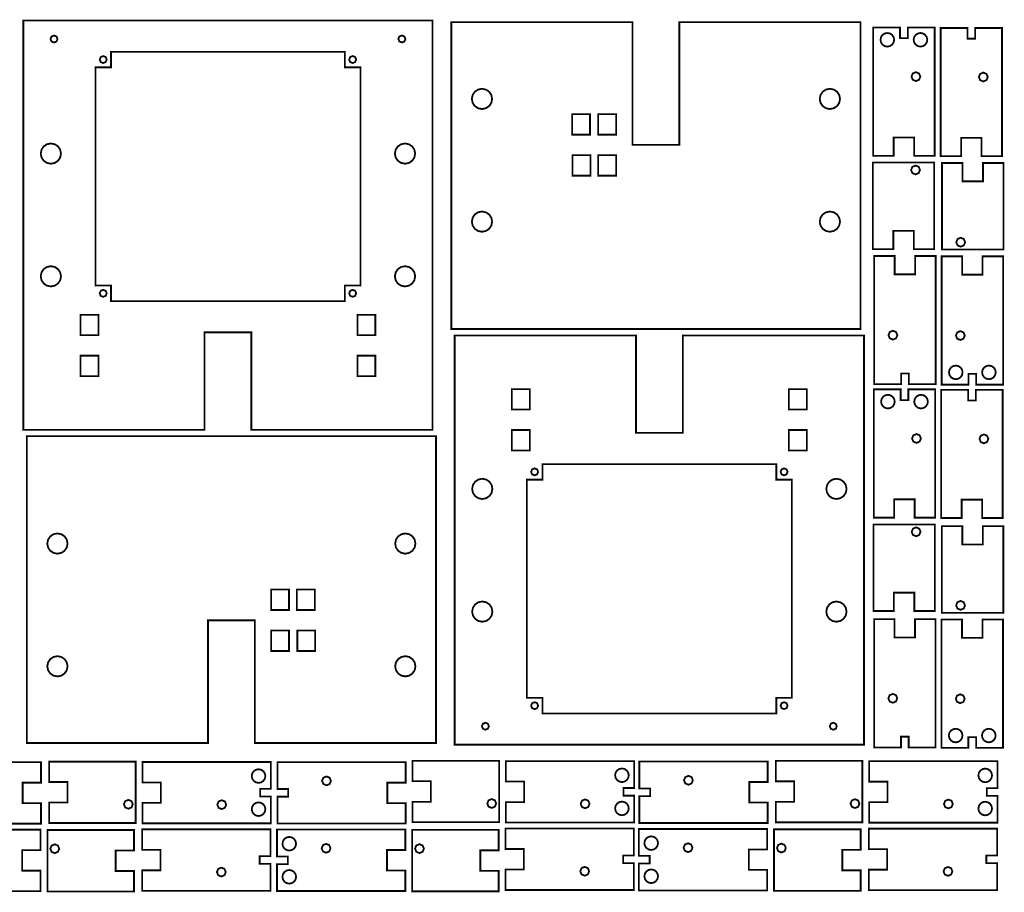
# Model space of a CAD drawing. Extents: x 0.1 to 11.8, y 9.3 to 14.9.
# Tile 2 of 2: x 5.5 to 11.8, y 9.3 to 14.9. Entities that reach past the tile are written whole.
import ezdxf

# ---------------------------------------------------------------- set-up
doc = ezdxf.new("R2010")
doc.units = 0
doc.layers.get('0').update_dxf_attribs({"linetype": 'CONTINUOUS'})

msp = doc.modelspace()

# ---------------------------------------------------------------- linework, layer by layer
at = {"color": 0, "const_width": 0.0115}
for points in [[(5.54308, 12.2616), (5.54308, 14.8865), (8.16808, 14.8865), (8.16808, 12.2616), (7.00558, 12.2616), (7.00558, 12.8866), (6.85558, 12.8866), (6.70557, 12.8866), (6.70557, 12.2616), (5.54308, 12.2616)], [(10.9131, 14.8761), (10.9131, 12.9077), (8.28808, 12.9077), (8.28808, 14.8761), (9.45057, 14.8761), (9.45057, 14.0888), (9.60058, 14.0888), (9.7506, 14.0888), (9.7506, 14.8761), (10.9131, 14.8761)], [(10.994, 14.019), (11.1253, 14.019), (11.1253, 14.1365), (11.2566, 14.1365), (11.2566, 14.019), (11.3879, 14.019), (11.3879, 14.5742), (11.3879, 14.8419), (11.2156, 14.8419), (11.2156, 14.7731), (11.1663, 14.7731), (11.1663, 14.8419), (10.994, 14.8419), (10.994, 14.5742), (10.994, 14.019)], [(11.4265, 14.0164), (11.5578, 14.0164), (11.5578, 14.1339), (11.6891, 14.1339), (11.6891, 14.0164), (11.8204, 14.0164), (11.8204, 14.5717), (11.8204, 14.8393), (11.6481, 14.8393), (11.6481, 14.7704), (11.5988, 14.7704), (11.5988, 14.8393), (11.4265, 14.8393), (11.4265, 14.5717), (11.4265, 14.0164)], [(5.76243, 14.7685), (5.75581, 14.7844), (5.7399, 14.791), (5.72401, 14.7844), (5.71744, 14.7685), (5.72401, 14.7525), (5.7399, 14.746), (5.75581, 14.7525), (5.76243, 14.7685), (5.76243, 14.7685)], [(7.99371, 14.7685), (7.98708, 14.7844), (7.97125, 14.791), (7.95529, 14.7844), (7.94874, 14.7685), (7.95529, 14.7525), (7.97125, 14.746), (7.98708, 14.7525), (7.99371, 14.7685), (7.99371, 14.7685)], [(11.1284, 14.7632), (11.1249, 14.7803), (11.1156, 14.7942), (11.1017, 14.8036), (11.0847, 14.8069), (11.0676, 14.8036), (11.0537, 14.7942), (11.0443, 14.7803), (11.0409, 14.7632), (11.0443, 14.7462), (11.0537, 14.7324), (11.0676, 14.7229), (11.0847, 14.7194), (11.1017, 14.7229), (11.1156, 14.7324), (11.1249, 14.7462), (11.1284, 14.7632), (11.1284, 14.7632)], [(11.3409, 14.7632), (11.3375, 14.7803), (11.3281, 14.7942), (11.3142, 14.8036), (11.2972, 14.8069), (11.2801, 14.8036), (11.2662, 14.7942), (11.2568, 14.7803), (11.2534, 14.7632), (11.2568, 14.7462), (11.2662, 14.7324), (11.2801, 14.7229), (11.2972, 14.7194), (11.3142, 14.7229), (11.3281, 14.7324), (11.3375, 14.7462), (11.3409, 14.7632), (11.3409, 14.7632)], [(7.70557, 14.5865), (7.60558, 14.5865), (7.60558, 14.6865), (6.10558, 14.6865), (6.10558, 14.5865), (6.00558, 14.5865), (6.00558, 13.1866), (6.10558, 13.1866), (6.10558, 13.0865), (7.60558, 13.0865), (7.60558, 13.1866), (7.70557, 13.1866), (7.70557, 14.5865)], [(6.07807, 14.6365), (6.07146, 14.6525), (6.05556, 14.659), (6.03965, 14.6525), (6.0331, 14.6365), (6.03965, 14.6207), (6.05556, 14.614), (6.07146, 14.6207), (6.07807, 14.6365), (6.07807, 14.6365)], [(7.67806, 14.6365), (7.67144, 14.6525), (7.6556, 14.659), (7.63965, 14.6525), (7.63308, 14.6365), (7.63965, 14.6207), (7.6556, 14.614), (7.67144, 14.6207), (7.67806, 14.6365), (7.67806, 14.6365)], [(11.2964, 14.5271), (11.288, 14.5472), (11.2678, 14.5556), (11.2477, 14.5472), (11.2394, 14.5271), (11.2477, 14.5068), (11.2678, 14.4985), (11.288, 14.5068), (11.2964, 14.5271)], [(11.7289, 14.5243), (11.7205, 14.5446), (11.7004, 14.5529), (11.6802, 14.5446), (11.6719, 14.5243), (11.6802, 14.5042), (11.7004, 14.4958), (11.7205, 14.5042), (11.7289, 14.5243)], [(8.41992, 14.384), (8.42503, 14.3587), (8.43892, 14.3381), (8.45958, 14.3242), (8.48492, 14.319), (8.51019, 14.3242), (8.53088, 14.3381), (8.54476, 14.3587), (8.54992, 14.384), (8.54476, 14.4093), (8.53088, 14.43), (8.51019, 14.4439), (8.48492, 14.449), (8.45958, 14.4439), (8.43892, 14.43), (8.42503, 14.4093), (8.41992, 14.384), (8.41992, 14.384)], [(10.6512, 14.384), (10.6563, 14.3587), (10.6703, 14.3381), (10.6909, 14.3242), (10.7162, 14.319), (10.7415, 14.3242), (10.7622, 14.3381), (10.7761, 14.3587), (10.7813, 14.384), (10.7761, 14.4093), (10.7622, 14.43), (10.7415, 14.4439), (10.7162, 14.449), (10.6909, 14.4439), (10.6703, 14.43), (10.6563, 14.4093), (10.6512, 14.384), (10.6512, 14.384)], [(9.17785, 14.1543), (9.17785, 14.2856), (9.06282, 14.2856), (9.06282, 14.1543), (9.17785, 14.1543)], [(9.34565, 14.2856), (9.23062, 14.2856), (9.23062, 14.1543), (9.34565, 14.1543), (9.34565, 14.2856)], [(5.78483, 14.0332), (5.77968, 14.0585), (5.76574, 14.0792), (5.74511, 14.0931), (5.71983, 14.0982), (5.6945, 14.0931), (5.67383, 14.0792), (5.65994, 14.0585), (5.65483, 14.0332), (5.65994, 14.0079), (5.67383, 13.9872), (5.6945, 13.9733), (5.71983, 13.9682), (5.74511, 13.9733), (5.76574, 13.9872), (5.77968, 14.0079), (5.78483, 14.0332), (5.78483, 14.0332)], [(8.05632, 14.0332), (8.05117, 14.0585), (8.03728, 14.0792), (8.0166, 14.0931), (7.99132, 14.0982), (7.96599, 14.0931), (7.94531, 14.0792), (7.93142, 14.0585), (7.92632, 14.0332), (7.93142, 14.0079), (7.94531, 13.9872), (7.96599, 13.9733), (7.99132, 13.9682), (8.0166, 13.9733), (8.03728, 13.9872), (8.05117, 14.0079), (8.05632, 14.0332), (8.05632, 14.0332)], [(9.18061, 14.0231), (9.18061, 13.8917), (9.06565, 13.8917), (9.06565, 14.0231), (9.18061, 14.0231)], [(9.34565, 14.0231), (9.23062, 14.0231), (9.23062, 13.8917), (9.34565, 13.8917), (9.34565, 14.0231)], [(10.9918, 13.4201), (11.123, 13.4201), (11.123, 13.5376), (11.2544, 13.5376), (11.2544, 13.4201), (11.3857, 13.4201), (11.3857, 13.9754), (10.9918, 13.9754), (10.9918, 13.4201)], [(11.2942, 13.9281), (11.2858, 13.9483), (11.2657, 13.9567), (11.2455, 13.9483), (11.2372, 13.9281), (11.2455, 13.9081), (11.2657, 13.8996), (11.2858, 13.9081), (11.2942, 13.9281)], [(11.8292, 13.9726), (11.6979, 13.9726), (11.6979, 13.8551), (11.5666, 13.8551), (11.5666, 13.9726), (11.4353, 13.9726), (11.4353, 13.4174), (11.8292, 13.4174), (11.8292, 13.9726)], [(8.41992, 13.5966), (8.42503, 13.5713), (8.43892, 13.5507), (8.45958, 13.5368), (8.48492, 13.5316), (8.51019, 13.5368), (8.53088, 13.5507), (8.54476, 13.5713), (8.54992, 13.5966), (8.54476, 13.622), (8.53088, 13.6426), (8.51019, 13.6565), (8.48492, 13.6616), (8.45958, 13.6565), (8.43892, 13.6426), (8.42503, 13.622), (8.41992, 13.5966), (8.41992, 13.5966)], [(10.6512, 13.5966), (10.6563, 13.5713), (10.6703, 13.5507), (10.6909, 13.5368), (10.7162, 13.5316), (10.7415, 13.5368), (10.7622, 13.5507), (10.7761, 13.5713), (10.7813, 13.5966), (10.7761, 13.622), (10.7622, 13.6426), (10.7415, 13.6565), (10.7162, 13.6616), (10.6909, 13.6565), (10.6703, 13.6426), (10.6563, 13.622), (10.6512, 13.5966), (10.6512, 13.5966)], [(11.5268, 13.4647), (11.5351, 13.4445), (11.5553, 13.4361), (11.5754, 13.4445), (11.5838, 13.4647), (11.5754, 13.4849), (11.5553, 13.4932), (11.5351, 13.4849), (11.5268, 13.4647)], [(11.3944, 13.3764), (11.2631, 13.3764), (11.2631, 13.2589), (11.1318, 13.2589), (11.1318, 13.3764), (11.0005, 13.3764), (11.0005, 12.8211), (11.0005, 12.5534), (11.1728, 12.5534), (11.1728, 12.6223), (11.2221, 12.6223), (11.2221, 12.5534), (11.3944, 12.5534), (11.3944, 12.8211), (11.3944, 13.3764)], [(11.827, 13.3737), (11.6957, 13.3737), (11.6957, 13.2562), (11.5644, 13.2562), (11.5644, 13.3737), (11.4331, 13.3737), (11.4331, 12.8185), (11.4331, 12.5508), (11.6054, 12.5508), (11.6054, 12.6197), (11.6546, 12.6197), (11.6546, 12.5508), (11.827, 12.5508), (11.827, 12.8185), (11.827, 13.3737)], [(5.78483, 13.2458), (5.77968, 13.2712), (5.76574, 13.2918), (5.74511, 13.3057), (5.71983, 13.3108), (5.6945, 13.3057), (5.67383, 13.2918), (5.65994, 13.2712), (5.65483, 13.2458), (5.65994, 13.2205), (5.67383, 13.1999), (5.6945, 13.186), (5.71983, 13.1808), (5.74511, 13.186), (5.76574, 13.1999), (5.77968, 13.2205), (5.78483, 13.2458), (5.78483, 13.2458)], [(8.05632, 13.2458), (8.05117, 13.2712), (8.03728, 13.2918), (8.0166, 13.3057), (7.99132, 13.3108), (7.96599, 13.3057), (7.94531, 13.2918), (7.93142, 13.2712), (7.92632, 13.2458), (7.93142, 13.2205), (7.94531, 13.1999), (7.96599, 13.186), (7.99132, 13.1808), (8.0166, 13.186), (8.03728, 13.1999), (8.05117, 13.2205), (8.05632, 13.2458), (8.05632, 13.2458)], [(6.07807, 13.1366), (6.07146, 13.1525), (6.05556, 13.1591), (6.03965, 13.1525), (6.0331, 13.1366), (6.03965, 13.1207), (6.05556, 13.114), (6.07146, 13.1207), (6.07807, 13.1366), (6.07807, 13.1366)], [(7.67806, 13.1366), (7.67144, 13.1525), (7.6556, 13.1591), (7.63965, 13.1525), (7.63308, 13.1366), (7.63965, 13.1207), (7.6556, 13.114), (7.67144, 13.1207), (7.67806, 13.1366), (7.67806, 13.1366)], [(5.91, 12.9993), (5.91, 12.8681), (6.02496, 12.8681), (6.02496, 12.9993), (5.91, 12.9993)], [(7.68614, 12.9993), (7.68614, 12.8681), (7.80111, 12.8681), (7.80111, 12.9993), (7.68614, 12.9993)], [(11.092, 12.8684), (11.1003, 12.8482), (11.1205, 12.8399), (11.1407, 12.8482), (11.149, 12.8684), (11.1407, 12.8886), (11.1205, 12.8969), (11.1003, 12.8886), (11.092, 12.8684)], [(11.5246, 12.8658), (11.5329, 12.8457), (11.5531, 12.8373), (11.5732, 12.8457), (11.5816, 12.8658), (11.5732, 12.886), (11.5531, 12.8943), (11.5329, 12.886), (11.5246, 12.8658)], [(10.935, 12.8664), (10.935, 10.2414), (8.31, 10.2414), (8.31, 12.8664), (9.47254, 12.8664), (9.47254, 12.2414), (9.6225, 12.2414), (9.77251, 12.2414), (9.77251, 12.8664), (10.935, 12.8664)], [(5.91, 12.7368), (5.91, 12.6055), (6.02496, 12.6055), (6.02496, 12.7368), (5.91, 12.7368)], [(7.68614, 12.7368), (7.68614, 12.6055), (7.80111, 12.6055), (7.80111, 12.7368), (7.68614, 12.7368)], [(11.48, 12.6296), (11.4835, 12.6125), (11.4928, 12.5986), (11.5067, 12.5893), (11.5238, 12.5858), (11.5408, 12.5893), (11.5547, 12.5986), (11.5641, 12.6125), (11.5675, 12.6296), (11.5641, 12.6466), (11.5547, 12.6605), (11.5408, 12.6699), (11.5238, 12.6733), (11.5067, 12.6699), (11.4928, 12.6605), (11.4835, 12.6466), (11.48, 12.6296)], [(11.6925, 12.6296), (11.696, 12.6125), (11.7053, 12.5986), (11.7192, 12.5893), (11.7363, 12.5858), (11.7533, 12.5893), (11.7671, 12.5986), (11.7765, 12.6125), (11.78, 12.6296), (11.7765, 12.6466), (11.7671, 12.6605), (11.7533, 12.6699), (11.7363, 12.6733), (11.7192, 12.6699), (11.7053, 12.6605), (11.696, 12.6466), (11.6925, 12.6296)], [(8.79199, 12.3912), (8.79199, 12.5225), (8.67697, 12.5225), (8.67697, 12.3912), (8.79199, 12.3912)], [(10.5681, 12.3912), (10.5681, 12.5225), (10.4531, 12.5225), (10.4531, 12.3912), (10.5681, 12.3912)], [(10.9977, 11.6976), (11.129, 11.6976), (11.129, 11.8152), (11.2603, 11.8152), (11.2603, 11.6976), (11.3916, 11.6976), (11.3916, 12.2529), (11.3916, 12.5206), (11.2193, 12.5206), (11.2193, 12.4517), (11.1701, 12.4517), (11.1701, 12.5206), (10.9977, 12.5206), (10.9977, 12.2529), (10.9977, 11.6976)], [(11.4303, 11.695), (11.5616, 11.695), (11.5616, 11.8126), (11.6929, 11.8126), (11.6929, 11.695), (11.8242, 11.695), (11.8242, 12.2503), (11.8242, 12.518), (11.6518, 12.518), (11.6518, 12.4491), (11.6027, 12.4491), (11.6027, 12.518), (11.4303, 12.518), (11.4303, 12.2503), (11.4303, 11.695)], [(11.1321, 12.4419), (11.1286, 12.4589), (11.1193, 12.4728), (11.1054, 12.4822), (11.0884, 12.4856), (11.0713, 12.4822), (11.0574, 12.4728), (11.048, 12.4589), (11.0446, 12.4419), (11.048, 12.4249), (11.0574, 12.411), (11.0713, 12.4016), (11.0884, 12.3981), (11.1054, 12.4016), (11.1193, 12.411), (11.1286, 12.4249), (11.1321, 12.4419)], [(11.3447, 12.4419), (11.3412, 12.4589), (11.3318, 12.4728), (11.3179, 12.4822), (11.3009, 12.4856), (11.2839, 12.4822), (11.27, 12.4728), (11.2606, 12.4589), (11.2572, 12.4419), (11.2606, 12.4249), (11.27, 12.411), (11.2839, 12.4016), (11.3009, 12.3981), (11.3179, 12.4016), (11.3318, 12.411), (11.3412, 12.4249), (11.3447, 12.4419)], [(8.79199, 12.1285), (8.79199, 12.2599), (8.67697, 12.2599), (8.67697, 12.1285), (8.79199, 12.1285)], [(10.5681, 12.1285), (10.5681, 12.2599), (10.4531, 12.2599), (10.4531, 12.1285), (10.5681, 12.1285)], [(5.56506, 10.2517), (5.56506, 12.2203), (8.19006, 12.2203), (8.19006, 10.2517), (7.0275, 10.2517), (7.0275, 11.0392), (6.87756, 11.0392), (6.72754, 11.0392), (6.72754, 10.2517), (5.56506, 10.2517)], [(11.3001, 12.2057), (11.2918, 12.2259), (11.2717, 12.2342), (11.2514, 12.2259), (11.2431, 12.2057), (11.2514, 12.1855), (11.2717, 12.1771), (11.2918, 12.1855), (11.3001, 12.2057)], [(11.7327, 12.2031), (11.7243, 12.2232), (11.7042, 12.2316), (11.684, 12.2232), (11.6757, 12.2031), (11.684, 12.1829), (11.7042, 12.1745), (11.7243, 12.1829), (11.7327, 12.2031)], [(8.77251, 10.5413), (8.8725, 10.5413), (8.8725, 10.4413), (10.3725, 10.4413), (10.3725, 10.5413), (10.4725, 10.5413), (10.4725, 11.9413), (10.3725, 11.9413), (10.3725, 12.0413), (8.8725, 12.0413), (8.8725, 11.9413), (8.77251, 11.9413), (8.77251, 10.5413)], [(8.80003, 11.9914), (8.80658, 11.9755), (8.82254, 11.9689), (8.83837, 11.9755), (8.845, 11.9913), (8.83837, 12.0073), (8.82254, 12.0138), (8.80658, 12.0073), (8.80003, 11.9914)], [(10.4, 11.9914), (10.4066, 11.9755), (10.4225, 11.9689), (10.4384, 11.9755), (10.445, 11.9913), (10.4384, 12.0073), (10.4225, 12.0138), (10.4066, 12.0073), (10.4, 11.9914)], [(8.42176, 11.8821), (8.42686, 11.8568), (8.44081, 11.8362), (8.46143, 11.8223), (8.48676, 11.8171), (8.51204, 11.8223), (8.53271, 11.8362), (8.5466, 11.8568), (8.55176, 11.8821), (8.5466, 11.9074), (8.53271, 11.9281), (8.51204, 11.942), (8.48676, 11.9471), (8.46143, 11.942), (8.44081, 11.9281), (8.42686, 11.9074), (8.42176, 11.8821)], [(10.6933, 11.8821), (10.6983, 11.8568), (10.7123, 11.8362), (10.7329, 11.8223), (10.7582, 11.8171), (10.7835, 11.8223), (10.8042, 11.8362), (10.8181, 11.8568), (10.8233, 11.8821), (10.8181, 11.9074), (10.8042, 11.9281), (10.7835, 11.942), (10.7582, 11.9471), (10.7329, 11.942), (10.7123, 11.9281), (10.6983, 11.9074), (10.6933, 11.8821)], [(10.9955, 11.0987), (11.1268, 11.0987), (11.1268, 11.2163), (11.2581, 11.2163), (11.2581, 11.0987), (11.3894, 11.0987), (11.3894, 11.654), (10.9955, 11.654), (10.9955, 11.0987)], [(11.2978, 11.6068), (11.2895, 11.627), (11.2694, 11.6352), (11.2492, 11.627), (11.2409, 11.6068), (11.2492, 11.5866), (11.2694, 11.5783), (11.2895, 11.5866), (11.2978, 11.6068)], [(11.8284, 11.6427), (11.6971, 11.6427), (11.6971, 11.5252), (11.5658, 11.5252), (11.5658, 11.6427), (11.4345, 11.6427), (11.4345, 11.0875), (11.8284, 11.0875), (11.8284, 11.6427)], [(5.82688, 11.5313), (5.82172, 11.5566), (5.80783, 11.5773), (5.78717, 11.5912), (5.76188, 11.5963), (5.73654, 11.5912), (5.71588, 11.5773), (5.70199, 11.5566), (5.69689, 11.5313), (5.70199, 11.506), (5.71588, 11.4853), (5.73654, 11.4715), (5.76188, 11.4663), (5.78717, 11.4715), (5.80783, 11.4853), (5.82172, 11.506), (5.82688, 11.5313), (5.82688, 11.5313)], [(8.05817, 11.5313), (8.053, 11.5566), (8.03911, 11.5773), (8.01844, 11.5912), (7.99317, 11.5963), (7.96783, 11.5912), (7.94721, 11.5773), (7.93326, 11.5566), (7.92817, 11.5313), (7.93326, 11.506), (7.94721, 11.4853), (7.96783, 11.4715), (7.99317, 11.4663), (8.01844, 11.4715), (8.03911, 11.4853), (8.053, 11.506), (8.05817, 11.5313)], [(7.13249, 11.1049), (7.24744, 11.1049), (7.24744, 11.2362), (7.13249, 11.2362), (7.13249, 11.1049)], [(7.29747, 11.1049), (7.29747, 11.2362), (7.41249, 11.2362), (7.41249, 11.1049), (7.29747, 11.1049)], [(8.42176, 11.0947), (8.42686, 11.0694), (8.44081, 11.0488), (8.46143, 11.0348), (8.48676, 11.0297), (8.51204, 11.0348), (8.53271, 11.0488), (8.5466, 11.0694), (8.55176, 11.0947), (8.5466, 11.12), (8.53271, 11.1407), (8.51204, 11.1546), (8.48676, 11.1597), (8.46143, 11.1546), (8.44081, 11.1407), (8.42686, 11.12), (8.42176, 11.0947), (8.42176, 11.0947)], [(10.6933, 11.0947), (10.6983, 11.0694), (10.7123, 11.0488), (10.7329, 11.0348), (10.7582, 11.0297), (10.7835, 11.0348), (10.8042, 11.0488), (10.8181, 11.0694), (10.8233, 11.0947), (10.8181, 11.12), (10.8042, 11.1407), (10.7835, 11.1546), (10.7582, 11.1597), (10.7329, 11.1546), (10.7123, 11.1407), (10.6983, 11.12), (10.6933, 11.0947), (10.6933, 11.0947)], [(11.526, 11.1347), (11.5343, 11.1146), (11.5545, 11.1062), (11.5746, 11.1146), (11.583, 11.1347), (11.5746, 11.1549), (11.5545, 11.1633), (11.5343, 11.1549), (11.526, 11.1347)], [(11.3936, 11.0464), (11.2623, 11.0464), (11.2623, 10.9289), (11.131, 10.9289), (11.131, 11.0464), (10.9997, 11.0464), (10.9997, 10.4912), (10.9997, 10.2235), (11.1721, 10.2235), (11.1721, 10.2924), (11.2213, 10.2924), (11.2213, 10.2235), (11.3936, 10.2235), (11.3936, 10.4912), (11.3936, 11.0464)], [(11.8262, 11.0438), (11.6949, 11.0438), (11.6949, 10.9263), (11.5636, 10.9263), (11.5636, 11.0438), (11.4323, 11.0438), (11.4323, 10.4886), (11.4323, 10.2209), (11.6046, 10.2209), (11.6046, 10.2898), (11.6538, 10.2898), (11.6538, 10.2209), (11.8262, 10.2209), (11.8262, 10.4886), (11.8262, 11.0438)], [(7.13249, 10.8423), (7.24744, 10.8423), (7.24744, 10.9736), (7.13249, 10.9736), (7.13249, 10.8423)], [(7.30024, 10.9736), (7.30024, 10.8423), (7.41521, 10.8423), (7.41521, 10.9736), (7.30024, 10.9736)], [(5.82688, 10.7439), (5.82172, 10.7692), (5.80783, 10.7899), (5.78717, 10.8038), (5.76188, 10.8089), (5.73654, 10.8038), (5.71588, 10.7899), (5.70199, 10.7692), (5.69689, 10.7439), (5.70199, 10.7186), (5.71588, 10.698), (5.73654, 10.684), (5.76188, 10.6789), (5.78717, 10.684), (5.80783, 10.698), (5.82172, 10.7186), (5.82688, 10.7439), (5.82688, 10.7439)], [(8.05817, 10.7439), (8.053, 10.7692), (8.03911, 10.7899), (8.01844, 10.8038), (7.99317, 10.8089), (7.96783, 10.8038), (7.94721, 10.7899), (7.93326, 10.7692), (7.92817, 10.7439), (7.93326, 10.7186), (7.94721, 10.698), (7.96783, 10.684), (7.99317, 10.6789), (8.01844, 10.684), (8.03911, 10.698), (8.053, 10.7186), (8.05817, 10.7439), (8.05817, 10.7439)], [(11.0912, 10.5385), (11.0996, 10.5183), (11.1197, 10.5099), (11.1399, 10.5183), (11.1482, 10.5385), (11.1399, 10.5587), (11.1197, 10.5669), (11.0996, 10.5587), (11.0912, 10.5385)], [(11.5238, 10.5358), (11.5321, 10.5157), (11.5523, 10.5073), (11.5724, 10.5157), (11.5808, 10.5358), (11.5724, 10.556), (11.5523, 10.5643), (11.5321, 10.556), (11.5238, 10.5358)], [(8.80003, 10.4914), (8.80658, 10.4755), (8.82254, 10.4689), (8.83837, 10.4755), (8.845, 10.4914), (8.83837, 10.5073), (8.82254, 10.5138), (8.80658, 10.5073), (8.80003, 10.4914)], [(10.4, 10.4914), (10.4066, 10.4755), (10.4225, 10.4689), (10.4384, 10.4755), (10.445, 10.4914), (10.4384, 10.5073), (10.4225, 10.5138), (10.4066, 10.5073), (10.4, 10.4914)], [(8.48438, 10.3595), (8.49094, 10.3436), (8.50689, 10.337), (8.52274, 10.3436), (8.52935, 10.3595), (8.52274, 10.3754), (8.50689, 10.3819), (8.49094, 10.3754), (8.48438, 10.3595)], [(10.7157, 10.3595), (10.7222, 10.3436), (10.7382, 10.337), (10.7541, 10.3436), (10.7607, 10.3595), (10.7541, 10.3754), (10.7382, 10.3819), (10.7222, 10.3754), (10.7157, 10.3595)], [(11.4792, 10.2996), (11.4826, 10.2826), (11.492, 10.2687), (11.5059, 10.2593), (11.5229, 10.2559), (11.54, 10.2593), (11.5539, 10.2687), (11.5633, 10.2826), (11.5667, 10.2996), (11.5633, 10.3167), (11.5539, 10.3306), (11.54, 10.34), (11.5229, 10.3434), (11.5059, 10.34), (11.492, 10.3306), (11.4826, 10.3167), (11.4792, 10.2996)], [(11.6917, 10.2996), (11.6952, 10.2826), (11.7045, 10.2687), (11.7184, 10.2593), (11.7355, 10.2559), (11.7525, 10.2593), (11.7664, 10.2687), (11.7758, 10.2826), (11.7792, 10.2996), (11.7758, 10.3167), (11.7664, 10.3306), (11.7525, 10.34), (11.7355, 10.3434), (11.7184, 10.34), (11.7045, 10.3306), (11.6952, 10.3167), (11.6917, 10.2996)], [(5.65657, 9.73443), (5.65657, 9.86572), (5.53906, 9.86572), (5.53906, 9.99701), (5.65657, 9.99701), (5.65657, 10.1284), (5.10135, 10.1284), (4.83361, 10.1284), (4.83361, 9.956), (4.9025, 9.956), (4.9025, 9.90679), (4.83361, 9.90679), (4.83361, 9.73443), (5.10135, 9.73443), (5.65657, 9.73443)], [(5.70888, 10.1325), (5.70888, 10.0013), (5.82639, 10.0013), (5.82639, 9.86996), (5.70888, 9.86996), (5.70888, 9.73867), (6.26411, 9.73867), (6.26411, 10.1325), (5.70888, 10.1325)], [(6.30778, 10.1303), (6.30778, 9.99903), (6.42529, 9.99903), (6.42529, 9.86774), (6.30778, 9.86774), (6.30778, 9.73643), (6.86301, 9.73643), (7.13069, 9.73643), (7.13069, 9.90881), (7.06185, 9.90881), (7.06185, 9.95796), (7.13069, 9.95796), (7.13069, 10.1303), (6.86301, 10.1303), (6.30778, 10.1303)], [(7.99571, 9.73503), (7.99571, 9.86632), (7.87819, 9.86632), (7.87819, 9.99761), (7.99571, 9.99761), (7.99571, 10.1289), (7.44049, 10.1289), (7.17279, 10.1289), (7.17279, 9.9566), (7.24169, 9.9566), (7.24169, 9.90739), (7.17279, 9.90739), (7.17279, 9.73503), (7.44049, 9.73503), (7.99571, 9.73503)], [(8.03944, 10.1377), (8.03944, 10.0064), (8.1569, 10.0064), (8.1569, 9.87506), (8.03944, 9.87506), (8.03944, 9.74376), (8.59467, 9.74376), (8.59467, 10.1377), (8.03944, 10.1377)], [(8.63835, 10.1355), (8.63835, 10.0042), (8.75581, 10.0042), (8.75581, 9.87289), (8.63835, 9.87289), (8.63835, 9.7416), (9.19358, 9.7416), (9.46126, 9.7416), (9.46126, 9.91396), (9.39242, 9.91396), (9.39242, 9.96311), (9.46126, 9.96311), (9.46126, 10.1355), (9.19358, 10.1355), (8.63835, 10.1355)], [(10.3171, 9.73876), (10.3171, 9.87007), (10.1996, 9.87007), (10.1996, 10.0014), (10.3171, 10.0014), (10.3171, 10.1327), (9.76183, 10.1327), (9.49408, 10.1327), (9.49408, 9.96035), (9.56299, 9.96035), (9.56299, 9.91108), (9.49408, 9.91108), (9.49408, 9.73876), (9.76183, 9.73876), (10.3171, 9.73876)], [(10.3694, 10.1369), (10.3694, 10.0056), (10.4869, 10.0056), (10.4869, 9.87429), (10.3694, 9.87429), (10.3694, 9.743), (10.9246, 9.743), (10.9246, 10.1369), (10.3694, 10.1369)], [(10.9683, 10.1347), (10.9683, 10.0034), (11.0858, 10.0034), (11.0858, 9.87207), (10.9683, 9.87207), (10.9683, 9.74078), (11.5235, 9.74078), (11.7912, 9.74078), (11.7912, 9.91308), (11.7223, 9.91308), (11.7223, 9.96235), (11.7912, 9.96235), (11.7912, 10.1347), (11.5235, 10.1347), (10.9683, 10.1347)], [(7.05197, 9.99593), (7.06896, 9.9994), (7.08285, 10.0088), (7.09224, 10.0227), (7.09571, 10.0397), (7.09224, 10.0568), (7.08285, 10.0706), (7.06896, 10.08), (7.05197, 10.0834), (7.03494, 10.08), (7.02106, 10.0706), (7.01167, 10.0568), (7.00825, 10.0397), (7.01167, 10.0227), (7.02106, 10.0088), (7.03494, 9.9994), (7.05197, 9.99593)], [(7.48774, 10.0374), (7.46756, 10.0291), (7.45919, 10.009), (7.46756, 9.98882), (7.48774, 9.98042), (7.50786, 9.98882), (7.51622, 10.009), (7.50786, 10.0291), (7.48774, 10.0374)], [(9.3826, 10.001), (9.39958, 10.0045), (9.41347, 10.0139), (9.42285, 10.0278), (9.42632, 10.0448), (9.42285, 10.0618), (9.41347, 10.0757), (9.39958, 10.0851), (9.3826, 10.0885), (9.3655, 10.0851), (9.35161, 10.0757), (9.34224, 10.0618), (9.33882, 10.0448), (9.34224, 10.0278), (9.35161, 10.0139), (9.3655, 10.0045), (9.3826, 10.001)], [(9.80908, 10.0412), (9.7889, 10.0328), (9.7806, 10.0126), (9.7889, 9.99251), (9.80908, 9.98415), (9.82921, 9.99251), (9.83757, 10.0126), (9.82921, 10.0328), (9.80908, 10.0412)], [(11.7125, 10.0002), (11.7295, 10.0037), (11.7434, 10.0131), (11.7528, 10.027), (11.7562, 10.0439), (11.7528, 10.061), (11.7434, 10.0749), (11.7295, 10.0843), (11.7125, 10.0877), (11.6954, 10.0843), (11.6815, 10.0749), (11.6722, 10.061), (11.6687, 10.0439), (11.6722, 10.027), (11.6815, 10.0131), (11.6954, 10.0037), (11.7125, 10.0002)], [(6.21685, 9.83018), (6.23703, 9.83854), (6.24539, 9.85867), (6.23703, 9.87885), (6.21685, 9.88715), (6.19667, 9.87885), (6.18836, 9.85867), (6.19667, 9.83854), (6.21685, 9.83018)], [(6.81575, 9.8279), (6.83589, 9.83632), (6.84429, 9.85644), (6.83589, 9.87663), (6.81575, 9.88493), (6.79557, 9.87663), (6.78728, 9.85644), (6.79557, 9.83632), (6.81575, 9.8279)], [(7.05197, 9.78336), (7.06896, 9.78683), (7.08285, 9.79622), (7.09224, 9.81011), (7.09571, 9.82715), (7.09224, 9.84418), (7.08285, 9.85807), (7.06896, 9.86746), (7.05197, 9.87088), (7.03494, 9.86746), (7.02106, 9.85807), (7.01167, 9.84418), (7.00825, 9.82715), (7.01167, 9.81011), (7.02106, 9.79622), (7.03494, 9.78683), (7.05197, 9.78336)], [(8.54742, 9.83529), (8.56754, 9.84364), (8.5759, 9.86376), (8.56754, 9.88396), (8.54742, 9.89225), (8.52724, 9.88396), (8.51893, 9.86376), (8.52724, 9.84364), (8.54742, 9.83529)], [(9.14632, 9.83306), (9.16644, 9.84142), (9.17481, 9.8616), (9.16644, 9.88178), (9.14632, 9.89008), (9.12614, 9.88178), (9.11783, 9.8616), (9.12614, 9.84142), (9.14632, 9.83306)], [(9.3826, 9.78851), (9.39958, 9.79199), (9.41347, 9.80137), (9.42285, 9.81526), (9.42632, 9.83231), (9.42285, 9.84933), (9.41347, 9.86322), (9.39958, 9.87261), (9.3826, 9.87603), (9.3655, 9.87261), (9.35161, 9.86322), (9.34224, 9.84933), (9.33882, 9.83231), (9.34224, 9.81526), (9.35161, 9.80137), (9.3655, 9.79199), (9.3826, 9.78851)], [(10.8774, 9.83447), (10.8975, 9.84283), (10.9059, 9.86296), (10.8975, 9.88314), (10.8774, 9.8915), (10.8572, 9.88314), (10.8488, 9.86296), (10.8572, 9.84283), (10.8774, 9.83447)], [(11.4763, 9.83231), (11.4964, 9.84065), (11.5048, 9.86079), (11.4964, 9.88097), (11.4763, 9.88926), (11.4561, 9.88097), (11.4477, 9.86079), (11.4561, 9.84065), (11.4763, 9.83231)], [(11.7125, 9.78765), (11.7295, 9.79113), (11.7434, 9.80051), (11.7528, 9.8144), (11.7562, 9.83143), (11.7528, 9.84847), (11.7434, 9.86236), (11.7295, 9.87175), (11.7125, 9.87517), (11.6954, 9.87175), (11.6815, 9.86236), (11.6722, 9.84847), (11.6687, 9.83143), (11.6722, 9.8144), (11.6815, 9.80051), (11.6954, 9.79113), (11.7125, 9.78765)], [(5.65392, 9.30186), (5.65392, 9.43317), (5.5364, 9.43317), (5.5364, 9.56446), (5.65392, 9.56446), (5.65392, 9.69581), (5.09868, 9.69581), (4.831, 9.69581), (4.831, 9.52344), (4.8999, 9.52344), (4.8999, 9.47424), (4.831, 9.47424), (4.831, 9.30186), (5.09868, 9.30186), (5.65392, 9.30186)], [(6.25282, 9.29969), (6.25282, 9.43099), (6.13531, 9.43099), (6.13531, 9.56228), (6.25282, 9.56228), (6.25282, 9.69358), (5.6976, 9.69358), (5.6976, 9.29969), (6.25282, 9.29969)], [(6.30518, 9.69775), (6.30518, 9.56646), (6.42269, 9.56646), (6.42269, 9.43517), (6.30518, 9.43517), (6.30518, 9.30388), (6.8604, 9.30388), (7.12815, 9.30388), (7.12815, 9.47624), (7.05925, 9.47624), (7.05925, 9.52544), (7.12815, 9.52544), (7.12815, 9.69775), (6.8604, 9.69775), (6.30518, 9.69775)], [(7.99311, 9.30246), (7.99311, 9.43375), (7.8756, 9.43375), (7.8756, 9.56511), (7.99311, 9.56511), (7.99311, 9.6964), (7.43787, 9.6964), (7.17019, 9.6964), (7.17019, 9.52403), (7.23904, 9.52403), (7.23904, 9.47483), (7.17019, 9.47483), (7.17019, 9.30246), (7.43787, 9.30246), (7.99311, 9.30246)], [(8.59201, 9.30029), (8.59201, 9.43158), (8.4745, 9.43158), (8.4745, 9.56287), (8.59201, 9.56287), (8.59201, 9.69417), (8.03678, 9.69417), (8.03678, 9.30029), (8.59201, 9.30029)], [(8.63574, 9.7029), (8.63574, 9.57161), (8.75319, 9.57161), (8.75319, 9.44032), (8.63574, 9.44032), (8.63574, 9.30903), (9.19097, 9.30903), (9.45865, 9.30903), (9.45865, 9.48139), (9.38975, 9.48139), (9.38975, 9.5306), (9.45865, 9.5306), (9.45865, 9.7029), (9.19097, 9.7029), (8.63574, 9.7029)], [(10.3144, 9.30615), (10.3144, 9.4375), (10.1969, 9.4375), (10.1969, 9.56879), (10.3144, 9.56879), (10.3144, 9.70008), (9.75922, 9.70008), (9.49149, 9.70008), (9.49149, 9.52778), (9.56039, 9.52778), (9.56039, 9.47851), (9.49149, 9.47851), (9.49149, 9.30615), (9.75922, 9.30615), (10.3144, 9.30615)], [(10.9133, 9.30399), (10.9133, 9.43528), (10.7958, 9.43528), (10.7958, 9.56657), (10.9133, 9.56657), (10.9133, 9.69786), (10.3581, 9.69786), (10.3581, 9.30399), (10.9133, 9.30399)], [(10.9657, 9.7021), (10.9657, 9.57081), (11.0832, 9.57081), (11.0832, 9.43946), (10.9657, 9.43946), (10.9657, 9.30817), (11.5209, 9.30817), (11.7886, 9.30817), (11.7886, 9.48053), (11.7197, 9.48053), (11.7197, 9.52979), (11.7886, 9.52979), (11.7886, 9.7021), (11.5209, 9.7021), (10.9657, 9.7021)], [(5.74485, 9.60206), (5.72461, 9.59375), (5.71631, 9.57357), (5.72461, 9.55344), (5.74485, 9.54508), (5.76497, 9.55344), (5.77333, 9.57357), (5.76497, 9.59375), (5.74485, 9.60206)], [(7.24886, 9.64942), (7.23182, 9.646), (7.21793, 9.63661), (7.20856, 9.62272), (7.20514, 9.60568), (7.20856, 9.58865), (7.21793, 9.57476), (7.23182, 9.56537), (7.24886, 9.5619), (7.2659, 9.56537), (7.27979, 9.57476), (7.28917, 9.58865), (7.29264, 9.60568), (7.28917, 9.62272), (7.27979, 9.63661), (7.2659, 9.646), (7.24886, 9.64942)], [(7.48514, 9.60488), (7.46496, 9.59657), (7.4566, 9.57639), (7.46496, 9.55626), (7.48514, 9.54785), (7.50526, 9.55626), (7.51361, 9.57639), (7.50526, 9.59657), (7.48514, 9.60488)], [(8.08404, 9.60271), (8.06386, 9.59435), (8.0555, 9.57417), (8.06386, 9.55404), (8.08404, 9.54568), (8.10417, 9.55404), (8.11253, 9.57417), (8.10417, 9.59435), (8.08404, 9.60271)], [(9.57021, 9.65315), (9.55317, 9.64974), (9.53928, 9.64035), (9.52989, 9.62646), (9.52647, 9.60943), (9.52989, 9.59244), (9.53928, 9.57856), (9.55317, 9.56917), (9.57021, 9.56569), (9.58724, 9.56917), (9.60113, 9.57856), (9.61051, 9.59244), (9.61399, 9.60943), (9.61051, 9.62646), (9.60113, 9.64035), (9.58724, 9.64974), (9.57021, 9.65315)], [(9.80642, 9.60856), (9.78624, 9.60026), (9.77794, 9.58008), (9.78624, 9.55994), (9.80642, 9.5516), (9.82656, 9.55994), (9.8349, 9.58008), (9.82656, 9.60026), (9.80642, 9.60856)], [(10.4053, 9.60639), (10.3851, 9.59808), (10.3768, 9.57785), (10.3851, 9.55772), (10.4053, 9.54937), (10.4255, 9.55772), (10.4338, 9.57785), (10.4255, 9.59808), (10.4053, 9.60639)], [(6.81315, 9.3954), (6.83333, 9.40375), (6.84169, 9.42389), (6.83333, 9.44407), (6.81315, 9.45236), (6.79297, 9.44407), (6.78467, 9.42389), (6.79297, 9.40375), (6.81315, 9.3954)], [(7.24886, 9.4369), (7.23182, 9.43349), (7.21793, 9.4241), (7.20856, 9.41021), (7.20514, 9.39318), (7.20856, 9.37619), (7.21793, 9.36231), (7.23182, 9.35292), (7.24886, 9.34944), (7.2659, 9.35292), (7.27979, 9.36231), (7.28917, 9.37619), (7.29264, 9.39318), (7.28917, 9.41021), (7.27979, 9.4241), (7.2659, 9.43349), (7.24886, 9.4369)], [(9.14372, 9.40056), (9.16385, 9.4089), (9.17219, 9.42904), (9.16385, 9.44922), (9.14372, 9.45751), (9.12354, 9.44922), (9.11524, 9.42904), (9.12354, 9.4089), (9.14372, 9.40056)], [(9.57021, 9.44065), (9.55317, 9.43722), (9.53928, 9.42785), (9.52989, 9.41396), (9.52647, 9.39686), (9.52989, 9.37989), (9.53928, 9.366), (9.55317, 9.35661), (9.57021, 9.35314), (9.58724, 9.35661), (9.60113, 9.366), (9.61051, 9.37989), (9.61399, 9.39686), (9.61051, 9.41396), (9.60113, 9.42785), (9.58724, 9.43722), (9.57021, 9.44065)], [(11.4737, 9.39968), (11.4938, 9.40804), (11.5022, 9.42817), (11.4938, 9.44835), (11.4737, 9.45665), (11.4535, 9.44835), (11.4452, 9.42817), (11.4535, 9.40804), (11.4737, 9.39968)]]:
    msp.add_lwpolyline(points, close=True, dxfattribs=at)

doc.saveas('drawing.dxf')
